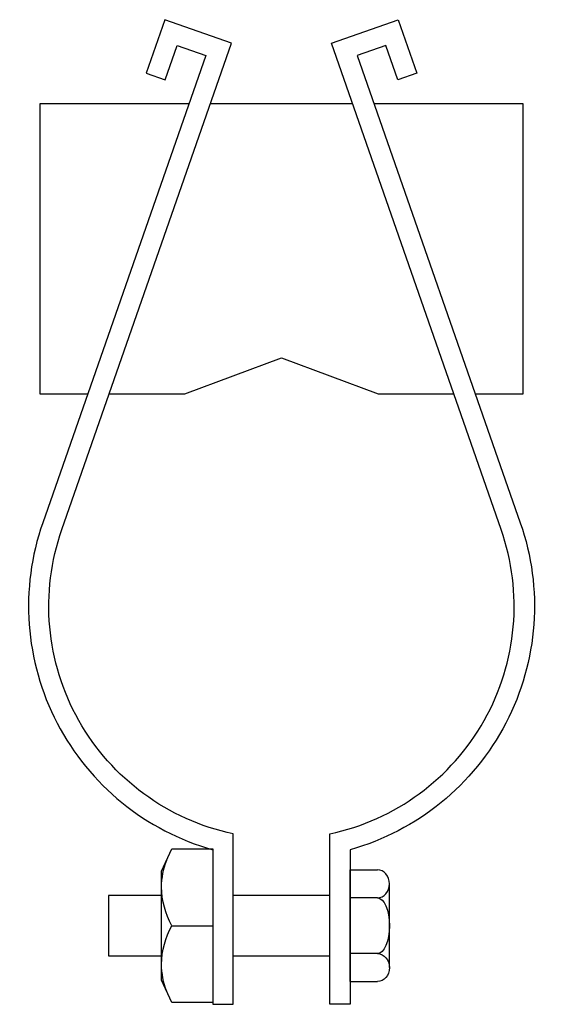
# Model space of a CAD drawing. Extents: x 39 to 176, y 11 to 268.
import ezdxf

# ---------------------------------------------------------------- set-up
doc = ezdxf.new("R2010")
doc.units = 0
doc.header["$MEASUREMENT"] = 0
doc.layers.get('0').update_dxf_attribs({"linetype": 'CONTINUOUS'})

# ---------------------------------------------------------------- blocks, each defined once
blk = doc.blocks.new('AI9-BLK2')
at = {"color": 7}
blk.add_lwpolyline([(-3.98, 20.11), (6.72, 20.11), (6.72, -20.11), (-3.98, -20.11), (-6.72, -14.23), (-6.72, 14.23)], close=True, dxfattribs=at)
for points, knots in [([(-3.98, 0), (-5.7, 3.07), (-6.65, 6.53), (-6.72, 10.05), (-6.67, 12.49), (-6.21, 14.89), (-5.35, 17.17)], [0, 0, 0, 0, 1, 1, 1, 2, 2, 2, 2]), ([(-5.35, -17.17), (-6.21, -14.89), (-6.67, -12.49), (-6.72, -10.05), (-6.65, -6.53), (-5.7, -3.07), (-3.98, 0), (-3.98, 0), (6.72, 0), (6.72, 0)], [0, 0, 0, 0, 1, 1, 1, 2, 2, 2, 3, 3, 3, 3])]:
    blk.add_open_spline(points, degree=3, knots=knots, dxfattribs=at)
blk = doc.blocks.new('AI9-BLK1')
at = {"color": 7}
for p, q in [((-5.14, -14.6), (-5.14, 14.6)), ((-5.14, 14.6), (1.98, 14.6)), ((5.14, -10.95), (5.14, 10.95)), ((1.98, 7.3), (-5.14, 7.3)), ((1.98, -7.3), (-5.14, -7.3)), ((-5.14, -14.6), (1.98, -14.6))]:
    blk.add_line(p, q, dxfattribs=at)
for points in [[(1.98, 7.3), (3.72, 7.3), (5.14, 8.94), (5.14, 10.95), (5.14, 12.97), (3.72, 14.6), (1.98, 14.6)], [(1.98, 7.3), (3.72, 7.3), (5.14, 4.03), (5.14, 0), (5.14, -4.03), (3.72, -7.3), (1.98, -7.3)], [(1.98, -7.3), (3.72, -7.3), (5.14, -8.94), (5.14, -10.95), (5.14, -12.97), (3.72, -14.6), (1.98, -14.6)]]:
    blk.add_open_spline(points, degree=3, knots=[0, 0, 0, 0, 1, 1, 1, 2, 2, 2, 2], dxfattribs=at)

msp = doc.modelspace()

# ---------------------------------------------------------------- linework, layer by layer
at = {"color": 7}
for p, q in [((126.54, 246.45), (89.36, 246.45)), ((120.6, 39.4), (95.3, 39.4)), ((95.3, 23.59), (120.6, 23.59))]:
    msp.add_line(p, q, dxfattribs=at)
for points in [[(83.73, 246.45), (44.72, 246.45), (44.72, 170.57), (57.24, 170.57)], [(158.66, 170.57), (171.18, 170.57), (171.18, 246.45), (132.17, 246.45)], [(62.87, 170.57), (82.66, 170.57), (107.95, 180.06), (133.24, 170.57), (153.03, 170.57)], [(76.56, 39.4), (62.68, 39.4), (62.68, 23.59), (76.56, 23.59)]]:
    msp.add_lwpolyline(points, dxfattribs=at)
for points in [[(95.3, 10.95), (95.3, 10.95), (89.99, 10.95), (89.99, 10.95), (89.99, 10.95), (89.99, 51.37), (89.99, 51.37), (72.43, 56.32), (57.69, 68.31), (49.26, 84.5), (40.83, 100.69), (39.46, 119.64), (45.48, 136.87), (45.48, 136.87), (88.14, 259.08), (88.14, 259.08), (88.14, 259.08), (80.68, 261.69), (80.68, 261.69), (80.68, 261.69), (77.56, 252.73), (77.56, 252.73), (77.56, 252.73), (72.54, 254.48), (72.54, 254.48), (72.54, 254.48), (77.42, 268.45), (77.42, 268.45), (77.42, 268.45), (94.91, 262.35), (94.91, 262.35), (94.91, 262.35), (50.49, 135.12), (50.49, 135.12), (44.73, 118.61), (46.34, 100.43), (54.92, 85.2), (63.49, 69.97), (78.21, 59.16), (95.3, 55.53), (95.3, 55.53), (95.3, 10.95), (95.3, 10.95)], [(120.6, 10.95), (120.6, 10.95), (125.91, 10.95), (125.91, 10.95), (125.91, 10.95), (125.91, 51.37), (125.91, 51.37), (143.47, 56.32), (158.21, 68.31), (166.64, 84.5), (175.07, 100.69), (176.44, 119.64), (170.42, 136.87), (170.42, 136.87), (127.76, 259.08), (127.76, 259.08), (127.76, 259.08), (135.22, 261.69), (135.22, 261.69), (135.22, 261.69), (138.34, 252.73), (138.34, 252.73), (138.34, 252.73), (143.36, 254.48), (143.36, 254.48), (143.36, 254.48), (138.48, 268.45), (138.48, 268.45), (138.48, 268.45), (120.99, 262.35), (120.99, 262.35), (120.99, 262.35), (165.41, 135.12), (165.41, 135.12), (171.17, 118.61), (169.56, 100.43), (160.98, 85.2), (152.41, 69.97), (137.69, 59.16), (120.6, 55.53), (120.6, 55.53), (120.6, 10.95), (120.6, 10.95)]]:
    msp.add_open_spline(points, degree=3, knots=[0, 0, 0, 0, 1, 1, 1, 2, 2, 2, 3, 3, 3, 4, 4, 4, 5, 5, 5, 6, 6, 6, 7, 7, 7, 8, 8, 8, 9, 9, 9, 10, 10, 10, 11, 11, 11, 12, 12, 12, 13, 13, 13, 14, 14, 14, 14], dxfattribs=at)

# ---------------------------------------------------------------- block references
for name, p in [('AI9-BLK2', (83.27, 31.5)), ('AI9-BLK1', (131.05, 31.5))]:
    msp.add_blockref(name, p, dxfattribs=at)

doc.saveas('drawing.dxf')
